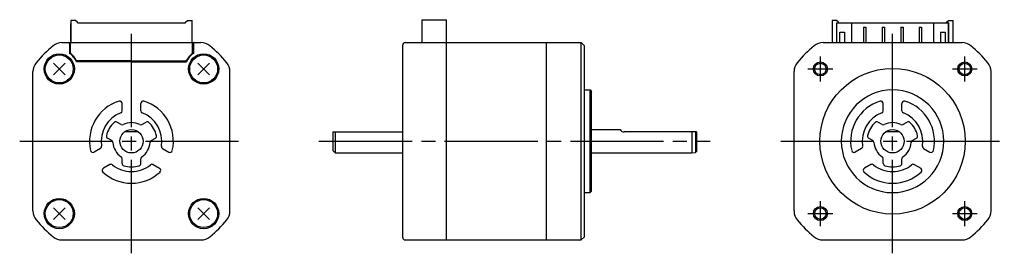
# Model space of a CAD drawing. Extents: x -187 to 24, y -24 to 26.
import ezdxf

# ---------------------------------------------------------------- set-up
doc = ezdxf.new("R2010")
doc.units = 0
doc.header["$MEASUREMENT"] = 0
doc.linetypes.add('CENTER', pattern=[27, 20, -2, 3, -2])
doc.layers.get('0').update_dxf_attribs({"linetype": 'CONTINUOUS'})

# ---------------------------------------------------------------- blocks, each defined once
blk = doc.blocks.new('A$C4DBF58D9')
for p, q in [((-176.43, 25.9), (-176.43, 21.15)), ((-175.43, 25.9), (-176.43, 25.9)), ((-175.03, 25.5), (-175.43, 25.9)), ((-175.03, 25.4), (-175.03, 25.5)), ((-175.03, 25.4), (-151.83, 25.4)), ((-172.23, 25.4), (-154.63, 25.4)), ((-154.63, 25.4), (-151.83, 25.4)), ((-151.83, 25.5), (-151.43, 25.9)), ((-151.83, 25.4), (-151.83, 25.5)), ((-151.43, 25.9), (-150.43, 25.9)), ((-150.43, 21.15), (-150.43, 25.9)), ((-100.98, 21.15), (-100.98, 26.05)), ((-100.98, 26.05), (-95.78, 26.05)), ((-95.78, 21.15), (-95.78, 26.05)), ((-13, 25.9), (-13, 21.15)), ((-12, 25.9), (-13, 25.9)), ((-11.6, 25.5), (-12, 25.9)), ((-12, 25.4), (-11.6, 25.4)), ((-12, 25.4), (-12, 21.15)), ((-11.95, 21.15), (-11.95, 25.4)), ((-11.95, 25.4), (-8.8, 25.4)), ((-11.6, 25.4), (-11.6, 25.5)), ((-8.8, 25.4), (-8.8, 21.15)), ((-8.8, 25.4), (8.8, 25.4)), ((8.8, 25.4), (8.8, 21.15)), ((8.8, 25.4), (11.95, 25.4)), ((11.6, 25.5), (12, 25.9)), ((11.6, 25.4), (11.6, 25.5)), ((12, 25.4), (11.6, 25.4)), ((11.95, 25.4), (11.95, 21.15)), ((12, 25.9), (13, 25.9)), ((12, 25.4), (12, 21.15)), ((13, 21.15), (13, 25.9)), ((-176.43, 21.15), (-176.43, 25.2)), ((-150.43, 21.15), (-150.43, 25.2)), ((-11.95, 23.6), (-12, 23.6)), ((-11.3, 23.4), (-10.3, 23.4)), ((-11.3, 21.15), (-11.3, 23.4)), ((-10.3, 23.4), (-10.3, 21.15)), ((-6.25, 24.45), (-6.25, 21.15)), ((-6.25, 24.45), (-5.75, 24.45)), ((-5.75, 24.45), (-5.75, 21.15)), ((-2.25, 24.45), (-2.25, 21.15)), ((-2.25, 24.45), (-1.75, 24.45)), ((-1.75, 24.45), (-1.75, 21.15)), ((1.75, 24.45), (2.25, 24.45)), ((1.75, 24.45), (1.75, 21.15)), ((2.25, 24.45), (2.25, 21.15)), ((5.75, 24.45), (6.25, 24.45)), ((5.75, 24.45), (5.75, 21.15)), ((6.25, 24.45), (6.25, 21.15)), ((10.3, 23.4), (11.3, 23.4)), ((10.3, 23.4), (10.3, 21.15)), ((11.3, 23.4), (11.3, 21.15)), ((11.95, 23.6), (12, 23.6)), ((-178.36, 21.15), (-148.51, 21.15)), ((-104.69, 21.15), (-95.78, 21.15)), ((-95.78, -21.15), (-95.78, 21.15)), ((-95.78, 21.15), (-74.28, 21.15)), ((-74.28, -21.15), (-74.28, 21.15)), ((-74.28, 21.15), (-66.83, 21.15)), ((-66.83, -21.15), (-66.83, 21.15)), ((-66.83, 21.15), (-66.13, 20.45)), ((-14.93, 21.15), (14.93, 21.15)), ((-176.73, 20.95), (-176.73, 18.84)), ((-176.56, 18.94), (-176.56, 20.95)), ((-150.31, 18.94), (-150.31, 20.95)), ((-150.13, 20.95), (-150.13, 18.84)), ((-105.18, -20.65), (-105.18, 20.65)), ((-66.13, -20.45), (-66.13, 20.45)), ((-66.13, -20.3), (-66.13, 20.3)), ((-163.43, 17.05), (-175.25, 17.05)), ((-163.43, 17.25), (-175.1, 17.25)), ((-163.43, 17.25), (-151.77, 17.25)), ((-163.43, 17.05), (-151.62, 17.05)), ((-184.58, -14.93), (-184.58, 14.93)), ((-180.21, 16.77), (-177.66, 14.23)), ((-180.21, 14.23), (-177.66, 16.77)), ((-149.21, 16.77), (-146.66, 14.23)), ((-149.21, 14.23), (-146.66, 16.77)), ((-142.28, -14.93), (-142.28, 14.93)), ((-21.15, -14.93), (-21.15, 14.93)), ((21.15, -14.93), (21.15, 14.93)), ((-66.13, 11), (-64.93, 11)), ((-64.93, -11), (-64.93, 11)), ((-64.93, 11), (-64.63, 10.7)), ((-64.63, -10.7), (-64.63, 10.7)), ((-165.43, 6.54), (-165.43, 8.12)), ((-161.43, 6.54), (-161.43, 8.12)), ((-2, 6.54), (-2, 8.12)), ((2, 6.54), (2, 8.12)), ((-165.68, 3.6), (-166.57, 4.12)), ((-161.19, 3.6), (-160.3, 4.12)), ((-64.63, 2.5), (-58.49, 2.5)), ((-2.24, 3.6), (-3.13, 4.12)), ((2.24, 3.6), (3.13, 4.12)), ((-167.68, 0.14), (-168.57, 0.65)), ((-161.93, 2), (-164.93, 2)), ((-159.19, 0.14), (-158.3, 0.65)), ((-120.18, 2), (-120.18, -2)), ((-120.18, 2), (-105.18, 2)), ((-119.68, 2), (-119.68, -2.5)), ((-42.13, 2), (-57.63, 2)), ((-43.08, 2), (-43.08, -2.5)), ((-42.33, 2), (-42.33, -2.4)), ((-42.13, 2), (-42.13, -2.2)), ((-4.24, 0.14), (-5.13, 0.65)), ((1.5, 2), (-1.5, 2)), ((4.24, 0.14), (5.13, 0.65)), ((-170.1, -1.54), (-171.47, -2.33)), ((-156.77, -1.54), (-155.4, -2.33)), ((-120.18, -2), (-119.68, -2.5)), ((-6.66, -1.54), (-8.04, -2.33)), ((6.66, -1.54), (8.04, -2.33)), ((-165.43, -4.77), (-165.43, -3.74)), ((-161.43, -4.77), (-161.43, -3.74)), ((-119.68, -2.5), (-105.18, -2.5)), ((-64.63, -2.5), (-43.08, -2.5)), ((-43.08, -2.5), (-42.33, -2.4)), ((-42.33, -2.4), (-42.13, -2.2)), ((-2, -4.77), (-2, -3.74)), ((2, -4.77), (2, -3.74)), ((-168.1, -5), (-169.47, -5.79)), ((-158.77, -5), (-157.4, -5.79)), ((-4.66, -5), (-6.04, -5.79)), ((4.66, -5), (6.04, -5.79)), ((-66.08, -11), (-64.93, -11)), ((-64.93, -11), (-64.63, -10.7)), ((-180.21, -14.23), (-177.66, -16.77)), ((-180.21, -16.77), (-177.66, -14.23)), ((-149.21, -14.23), (-146.66, -16.77)), ((-149.21, -16.77), (-146.66, -14.23)), ((-66.83, -21.15), (-66.13, -20.45)), ((-178.36, -21.15), (-148.51, -21.15)), ((-104.68, -21.15), (-95.78, -21.15)), ((-95.78, -21.15), (-74.28, -21.15)), ((-74.28, -21.15), (-66.83, -21.15)), ((-14.93, -21.15), (14.93, -21.15))]:
    blk.add_line(p, q)
at = {"linetype": 'CENTER'}
for p, q in [((-163.43, -24), (-163.43, 24)), ((0, -24), (0, 24)), ((-15.5, 12.84), (-15.5, 18.16)), ((15.5, 12.84), (15.5, 18.16)), ((-18.16, 15.5), (-12.84, 15.5)), ((12.84, 15.5), (18.16, 15.5)), ((-187.43, 0), (-139.43, 0)), ((-123.18, 0), (-39.13, 0)), ((-24, 0), (24, 0)), ((-15.5, -18.16), (-15.5, -12.84)), ((15.5, -18.16), (15.5, -12.84)), ((-18.16, -15.5), (-12.84, -15.5)), ((12.84, -15.5), (18.16, -15.5))]:
    blk.add_line(p, q, dxfattribs=at)
for centre, radius in [((-178.93, 15.5), 3.25), ((-178.93, 15.5), 3), ((-147.93, 15.5), 3.25), ((-147.93, 15.5), 3), ((-15.5, 15.5), 1.5), ((15.5, 15.5), 1.5), ((-15.5, 15.5), 1.23), ((0, 0), 15.6), ((15.5, 15.5), 1.23), ((-178.93, -15.5), 3.25), ((-178.93, -15.5), 3), ((-147.93, -15.5), 3.25), ((-147.93, -15.5), 3), ((-15.5, -15.5), 1.5), ((-15.5, -15.5), 1.23), ((15.5, -15.5), 1.5), ((15.5, -15.5), 1.23)]:
    blk.add_circle(centre, radius)
at = {"ltscale": 0.777664}
for centre in [(-163.43, 0), (0, 0)]:
    blk.add_circle(centre, 2.5, dxfattribs=at)
for centre, radius, start, end in [((-178.36, 18.15), 3, 90, 129.4355), ((-176.93, 20.95), 0.2, 0, 90), ((-176.36, 20.95), 0.2, 90, 180), ((-150.51, 20.95), 0.2, 0, 90), ((-149.93, 20.95), 0.2, 90, 180), ((-148.51, 18.15), 3, 50.5645, 90), ((-104.68, 20.65), 0.5, 90, 180), ((-14.93, 18.15), 3, 90, 129.4355), ((14.93, 18.15), 3, 50.5645, 90), ((-163.43, 0), 26.5, 129.4355, 140.5645), ((-163.43, 0), 26.5, 39.4355, 50.5645), ((0, 0), 26.5, 129.4355, 140.5645), ((0, 0), 26.5, 39.4355, 50.5645), ((-178.93, 15.5), 4, 22.799, 56.633), ((-176.36, 18.94), 0.2, 180, 233.2133), ((-178.93, 15.5), 4.1, 26.9677, 53.2133), ((-175.1, 17.45), 0.2, 206.9677, 270), ((-151.77, 17.45), 0.2, 270, 333.0323), ((-147.93, 15.5), 4, 123.367, 157.201), ((-147.93, 15.5), 4.1, 126.7867, 153.0323), ((-150.51, 18.94), 0.2, 306.7867, 0), ((-181.58, 14.93), 3, 140.5645, 180), ((-145.28, 14.93), 3, 0, 39.4355), ((-18.15, 14.93), 3, 140.5645, 180), ((18.15, 14.93), 3, 0, 39.4355), ((0, 0), 11, 90, 270), ((0, 0), 11, 270, 90), ((-163.43, 0), 9, 107.1047, 192.8955), ((-165.93, 8.12), 0.5, 0.0001, 107.1047), ((-160.93, 8.12), 0.5, 72.8953, 179.9999), ((-163.43, 0), 9, 347.1045, 72.8953), ((0, 0), 9, 107.1047, 192.8955), ((-2.5, 8.12), 0.5, 0.0001, 107.1047), ((2.5, 8.12), 0.5, 72.8953, 179.9999), ((0, 0), 9, 347.1045, 72.8953), ((-165.93, 6.54), 0.5, 290.9249, 0.0001), ((-160.93, 6.54), 0.5, 179.9999, 249.0751), ((-2.5, 6.54), 0.5, 290.9249, 0.0001), ((2.5, 6.54), 0.5, 179.9999, 249.0751), ((-163.43, 0), 6.5, 110.9249, 189.0752), ((-163.43, 0), 6.5, 350.9248, 69.0751), ((0, 0), 6.5, 110.9249, 189.0752), ((0, 0), 6.5, 350.9248, 69.0751), ((-163.43, 0), 5.5, 132.5475, 167.4627), ((-166.82, 3.68), 0.5, 60.0009, 132.5475), ((-165.43, 4.04), 0.5, 240.0009, 296.2572), ((-163.43, 0), 4, 90, 116.2572), ((-163.43, 0), 4, 63.7428, 90), ((-161.44, 4.04), 0.5, 243.7428, 299.9991), ((-160.05, 3.68), 0.5, 47.4525, 119.9991), ((-163.43, 0), 5.5, 12.5373, 47.4525), ((-57.63, 3), 1, 210.431, 270), ((0, 0), 5.5, 132.5475, 167.4627), ((-3.38, 3.68), 0.5, 60.0009, 132.5475), ((-1.99, 4.04), 0.5, 240.0009, 296.2572), ((0, 0), 4, 90, 116.2572), ((0, 0), 4, 63.7428, 90), ((1.99, 4.04), 0.5, 243.7428, 299.9991), ((3.38, 3.68), 0.5, 47.4525, 119.9991), ((0, 0), 5.5, 12.5373, 47.4525), ((-168.32, 1.09), 0.5, 167.4625, 240.0013), ((-167.93, -0.29), 0.5, 3.7552, 60.0013), ((-158.94, -0.29), 0.5, 119.9987, 176.2448), ((-158.55, 1.09), 0.5, 299.9987, 12.5375), ((-4.88, 1.09), 0.5, 167.4625, 240.0013), ((-4.49, -0.29), 0.5, 3.7552, 60.0013), ((4.49, -0.29), 0.5, 119.9987, 176.2448), ((4.88, 1.09), 0.5, 299.9987, 12.5375), ((-171.72, -1.9), 0.5, 192.8955, 300.0001), ((-170.35, -1.1), 0.5, 300.0001, 9.0752), ((-163.43, 0), 4, 183.7552, 236.251), ((-163.43, 0), 4, 303.749, 356.2448), ((-156.52, -1.1), 0.5, 170.9248, 239.9999), ((-155.15, -1.9), 0.5, 239.9999, 347.1045), ((-8.29, -1.9), 0.5, 192.8955, 300.0001), ((-6.91, -1.1), 0.5, 300.0001, 9.0752), ((0, 0), 4, 183.7552, 236.251), ((0, 0), 4, 303.749, 356.2448), ((6.91, -1.1), 0.5, 170.9248, 239.9999), ((8.29, -1.9), 0.5, 239.9999, 347.1045), ((-165.93, -3.74), 0.5, 0, 56.251), ((-160.93, -3.74), 0.5, 123.749, 180), ((-2.5, -3.74), 0.5, 0, 56.251), ((2.5, -3.74), 0.5, 123.749, 180), ((-169.22, -6.23), 0.5, 120, 227.1047), ((-167.85, -5.43), 0.5, 50.9248, 120), ((-163.43, 0), 6.5, 230.9251, 270), ((-164.93, -4.77), 0.5, 180, 252.5424), ((-163.43, 0), 5.5, 252.5424, 270), ((-163.43, 0), 6.5, 270, 309.0749), ((-163.43, 0), 5.5, 270, 287.4576), ((-161.93, -4.77), 0.5, 287.4576, 0), ((-159.02, -5.43), 0.5, 60, 129.0752), ((-157.65, -6.23), 0.5, 312.8953, 60), ((-5.79, -6.23), 0.5, 120, 227.1047), ((-4.41, -5.43), 0.5, 50.9248, 120), ((0, 0), 6.5, 230.9251, 270), ((-1.5, -4.77), 0.5, 180, 252.5424), ((0, 0), 5.5, 252.5424, 270), ((0, 0), 6.5, 270, 309.0749), ((0, 0), 5.5, 270, 287.4576), ((1.5, -4.77), 0.5, 287.4576, 0), ((4.41, -5.43), 0.5, 60, 129.0752), ((5.79, -6.23), 0.5, 312.8953, 60), ((-163.43, 0), 9, 227.1047, 270), ((-163.43, 0), 9, 270, 312.8953), ((0, 0), 9, 227.1047, 270), ((0, 0), 9, 270, 312.8953), ((-181.58, -14.93), 3, 180, 219.4355), ((-163.43, 0), 26.5, 219.4355, 230.5645), ((-163.43, 0), 26.5, 309.4355, 320.5645), ((-145.28, -14.93), 3, 320.5645, 0), ((-18.15, -14.93), 3, 180, 219.4355), ((0, 0), 26.5, 219.4355, 230.5645), ((0, 0), 26.5, 309.4355, 320.5645), ((18.15, -14.93), 3, 320.5645, 0), ((-178.36, -18.15), 3, 230.5645, 270), ((-148.51, -18.15), 3, 270, 309.4355), ((-104.68, -20.65), 0.5, 180, 270), ((-14.93, -18.15), 3, 230.5645, 270), ((14.93, -18.15), 3, 270, 309.4355)]:
    blk.add_arc(centre, radius, start, end)

msp = doc.modelspace()

# ---------------------------------------------------------------- block references
msp.add_blockref('A$C4DBF58D9', (0, 0))

doc.saveas('drawing.dxf')
